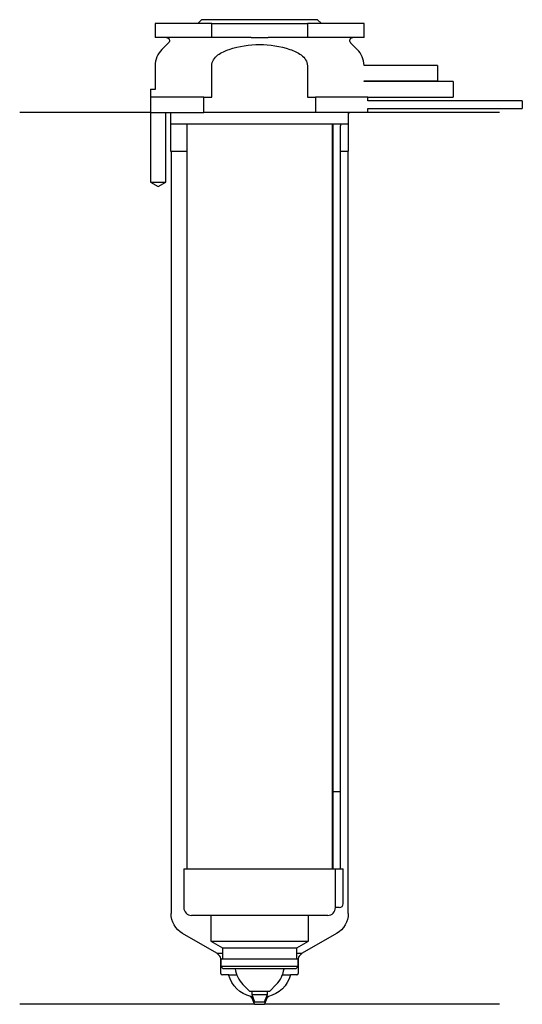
# Model space of a CAD drawing. Header units: inches. Extents: x 27 to 91, y 157 to 284.
import ezdxf

# ---------------------------------------------------------------- set-up
doc = ezdxf.new("R2010")
doc.units = ezdxf.units.IN
for name, color, linetype in [('201', 7, 'Continuous'), ('30', 7, 'Continuous'), ('32', 7, 'Continuous')]:
    doc.layers.add(name, color=color, linetype=linetype)

msp = doc.modelspace()

# ---------------------------------------------------------------- linework, layer by layer
at = {"layer": '201', "color": 113}
for p, q in [((43.43, 272.31), (26.53, 272.31)), ((43.43, 272.31), (43.43, 263.31)), ((45.43, 263.31), (45.43, 272.31)), ((45.93, 272.31), (46.03, 272.21)), ((46.03, 272.21), (46.03, 267.31)), ((69.03, 272.21), (69.13, 272.31)), ((69.03, 267.31), (69.03, 272.21)), ((88.53, 272.31), (71.53, 272.31)), ((46.03, 267.31), (46.08, 267.31)), ((46.08, 267.31), (46.08, 168.77)), ((46.08, 267.31), (48.13, 267.31)), ((66.93, 267.31), (66.98, 267.31)), ((67.98, 267.31), (68.98, 267.31)), ((68.98, 168.77), (68.98, 267.31)), ((68.98, 267.31), (69.03, 267.31)), ((43.43, 263.31), (44.43, 262.74)), ((44.43, 262.74), (45.43, 263.31)), ((52.02, 163.61), (47.58, 166.18)), ((67.48, 166.18), (63.03, 163.61)), ((52.4, 163.23), (52.02, 163.61)), ((52.02, 163.61), (52.72, 163.61)), ((62.33, 163.61), (63.03, 163.61)), ((63.03, 163.61), (62.65, 163.23)), ((52.52, 161.01), (52.52, 162.94)), ((62.53, 162.94), (62.53, 161.01)), ((53.53, 160.81), (52.72, 160.81)), ((53.53, 160.81), (54.57, 160.81)), ((60.49, 160.81), (61.53, 160.81)), ((62.33, 160.81), (61.53, 160.81)), ((56.58, 157.81), (56.38, 158.01)), ((56.38, 158.01), (56.62, 158.01)), ((58.43, 158.01), (58.67, 158.01)), ((58.67, 158.01), (58.47, 157.81)), ((56.88, 157.01), (26.53, 157.01)), ((56.58, 157.81), (56.69, 157.81)), ((56.88, 157.01), (56.58, 157.81)), ((56.88, 157.01), (58.18, 157.01)), ((58.47, 157.81), (58.18, 157.01)), ((88.53, 157.01), (58.18, 157.01)), ((58.36, 157.81), (58.47, 157.81))]:
    msp.add_line(p, q, dxfattribs=at)
at = {"layer": '201', "color": 113, "extrusion": (0, 0, -1)}
for centre, radius, start, end in [((-49.08, 168.77), 3, -60, 0), ((-65.98, 168.77), 3, 180, 240), ((-57.38, 161.88), 4, 284.3911, 344.4177), ((-57.67, 161.88), 4, 195.5823, 255.6089)]:
    msp.add_arc(centre, radius, start, end, dxfattribs=at)
at = {"layer": '201', "color": 113}
for centre, radius, start, end in [((52.12, 162.94), 0.4, 0, 45), ((62.93, 162.94), 0.4, 135, 180), ((52.72, 161.01), 0.2, 180, 270), ((62.33, 161.01), 0.2, -90, 0)]:
    msp.add_arc(centre, radius, start, end, dxfattribs=at)
at = {"layer": '30', "color": 113}
for p, q in [((50.03, 284.31), (49.53, 283.81)), ((65.03, 284.31), (50.03, 284.31)), ((65.53, 283.81), (65.03, 284.31)), ((51.34, 283.81), (44.03, 283.81)), ((44.03, 283.81), (44.03, 282.01)), ((51.34, 282.01), (51.34, 283.81)), ((51.34, 283.81), (63.71, 283.81)), ((63.71, 283.81), (63.71, 282.01)), ((71.03, 283.81), (63.71, 283.81)), ((71.03, 282.01), (71.03, 283.81)), ((51.34, 282.01), (44.03, 282.01)), ((56.43, 282.01), (51.34, 282.01)), ((63.71, 282.01), (58.62, 282.01)), ((71.03, 282.01), (63.71, 282.01)), ((45.76, 281.33), (44.9, 280.48)), ((70.15, 280.48), (69.29, 281.33)), ((44.03, 278.35), (44.03, 275.31)), ((51.34, 274.31), (51.34, 278.35)), ((63.71, 278.35), (63.71, 274.31)), ((71.03, 276.31), (71.03, 276.41)), ((43.43, 275.31), (43.43, 263.31)), ((43.43, 275.31), (44.06, 275.31)), ((50.31, 274.31), (43.53, 274.31)), ((50.31, 274.31), (51.34, 274.31)), ((50.31, 272.31), (50.31, 274.31)), ((63.71, 274.31), (64.74, 274.31)), ((64.74, 274.31), (64.74, 272.31)), ((71.53, 274.31), (64.74, 274.31)), ((71.53, 273.81), (71.53, 274.31)), ((91.48, 273.81), (71.53, 273.81)), ((91.48, 273.81), (91.48, 272.81)), ((71.53, 272.81), (91.48, 272.81)), ((71.53, 272.31), (71.53, 272.81)), ((43.53, 272.31), (50.31, 272.31)), ((45.43, 263.31), (45.43, 272.31)), ((46.03, 272.31), (46.03, 270.81)), ((64.74, 272.31), (50.31, 272.31)), ((71.53, 272.31), (64.74, 272.31)), ((69.03, 270.81), (69.03, 272.31)), ((69.03, 270.81), (46.03, 270.81)), ((48.13, 270.81), (48.13, 174.51)), ((66.93, 174.51), (66.93, 270.81)), ((66.98, 270.31), (66.98, 184.51)), ((67.98, 184.51), (67.98, 270.31)), ((43.43, 263.31), (45.43, 263.31)), ((66.98, 184.51), (67.98, 184.51)), ((66.98, 184.51), (67.98, 184.51)), ((66.98, 184.51), (66.98, 174.51)), ((67.98, 174.51), (67.98, 184.51)), ((47.73, 174.51), (47.73, 169.51)), ((47.73, 174.51), (67.29, 174.51)), ((67.29, 174.51), (67.29, 170.01)), ((67.29, 174.51), (68.33, 174.51)), ((68.33, 170.01), (68.33, 174.51)), ((67.83, 169.51), (67.32, 169.51)), ((66.33, 168.51), (48.73, 168.51)), ((51.23, 168.51), (51.23, 165.18)), ((63.83, 165.18), (63.83, 168.51)), ((51.23, 165.18), (63.83, 165.18)), ((51.23, 165.18), (52.72, 164.31)), ((52.72, 164.31), (62.33, 164.31)), ((52.72, 164.31), (52.72, 162.91)), ((62.33, 164.31), (63.83, 165.18)), ((62.33, 162.91), (62.33, 164.31)), ((52.52, 162.91), (62.53, 162.91)), ((52.52, 162.91), (52.52, 161.91)), ((52.52, 161.91), (52.82, 161.61)), ((62.53, 161.91), (52.52, 161.91)), ((62.23, 161.61), (62.53, 161.91)), ((62.53, 161.91), (62.53, 162.91)), ((62.23, 161.61), (52.82, 161.61)), ((55.38, 159.56), (56.23, 158.71)), ((58.83, 158.71), (59.68, 159.56)), ((56.23, 158.71), (58.83, 158.71)), ((56.53, 158.71), (56.53, 158.27)), ((56.53, 158.27), (58.53, 158.27)), ((56.53, 158.27), (56.88, 157.31)), ((58.18, 157.31), (58.53, 158.27)), ((58.53, 158.27), (58.53, 158.71)), ((56.88, 157.31), (58.18, 157.31))]:
    msp.add_line(p, q, dxfattribs=at)
at = {"layer": '30', "color": 113, "extrusion": (0, 0, -1)}
for centre, radius, start, end in [((-45.48, 281.61), 0.4, 90, 225), ((-69.58, 281.61), 0.4, -45, 90), ((-70.48, 270.31), 2.5, 0, 11.5383)]:
    msp.add_arc(centre, radius, start, end, dxfattribs=at)
at = {"layer": '30', "color": 113}
for centre, radius, start, end in [((47.03, 278.35), 3, 135, 180), ((68.03, 278.35), 3, 1.1144, 45), ((70.48, 270.31), 3.5, 171.7861, 180), ((48.73, 169.51), 1, 180, 270), ((66.33, 169.51), 1, -90, 0), ((67.83, 170.01), 0.5, -90, 0), ((57.91, 162.1), 3.58, 187.7745, 225), ((57.14, 162.1), 3.58, 315, 352.2255)]:
    msp.add_arc(centre, radius, start, end, dxfattribs=at)
for points, knots in [([(56.43, 282.01), (56.79, 282.01), (57.16, 282.01), (57.57, 282.01), (57.61, 282.01), (57.7, 282.01), (57.84, 282.01), (57.98, 282.01), (58.25, 282.01), (58.44, 282.01), (58.62, 282.01)], [0, 0, 0, 0, 0.5, 0.5, 0.5625, 0.5625, 0.625, 0.75, 0.75, 1, 1, 1, 1]), ([(51.34, 278.35), (51.34, 278.91), (51.7, 279.41), (52.57, 280.09), (53.09, 280.31), (53.61, 280.48)], [0, 0, 0, 0, 0.5, 0.5, 1, 1, 1, 1]), ([(53.61, 280.48), (54.88, 280.87), (56.2, 281.1), (58.86, 281.1), (60.17, 280.87), (61.44, 280.48)], [0, 0, 0, 0, 0.5, 0.5, 1, 1, 1, 1]), ([(61.44, 280.48), (61.96, 280.31), (62.48, 280.09), (63.35, 279.41), (63.71, 278.91), (63.71, 278.35)], [0, 0, 0, 0, 0.5, 0.5, 1, 1, 1, 1]), ([(67.29, 170.01), (67.29, 169.96), (67.29, 169.9), (67.29, 169.8), (67.3, 169.75), (67.3, 169.66), (67.3, 169.62), (67.31, 169.56), (67.31, 169.54), (67.32, 169.53), (67.32, 169.52), (67.32, 169.51)], [0, 0, 0, 0, 0.208628, 0.208628, 0.417496, 0.417496, 0.626503, 0.626503, 0.836751, 0.836751, 1, 1, 1, 1])]:
    msp.add_open_spline(points, degree=3, knots=knots, dxfattribs=at)
at = {"layer": '32', "color": 113}
for p, q in [((80.53, 278.41), (71.02, 278.41)), ((80.53, 278.41), (80.53, 276.41)), ((71.03, 276.41), (80.53, 276.41)), ((82.53, 276.31), (71.03, 276.31)), ((82.53, 276.31), (82.53, 274.31)), ((71.53, 274.31), (82.53, 274.31))]:
    msp.add_line(p, q, dxfattribs=at)

doc.saveas('drawing.dxf')
